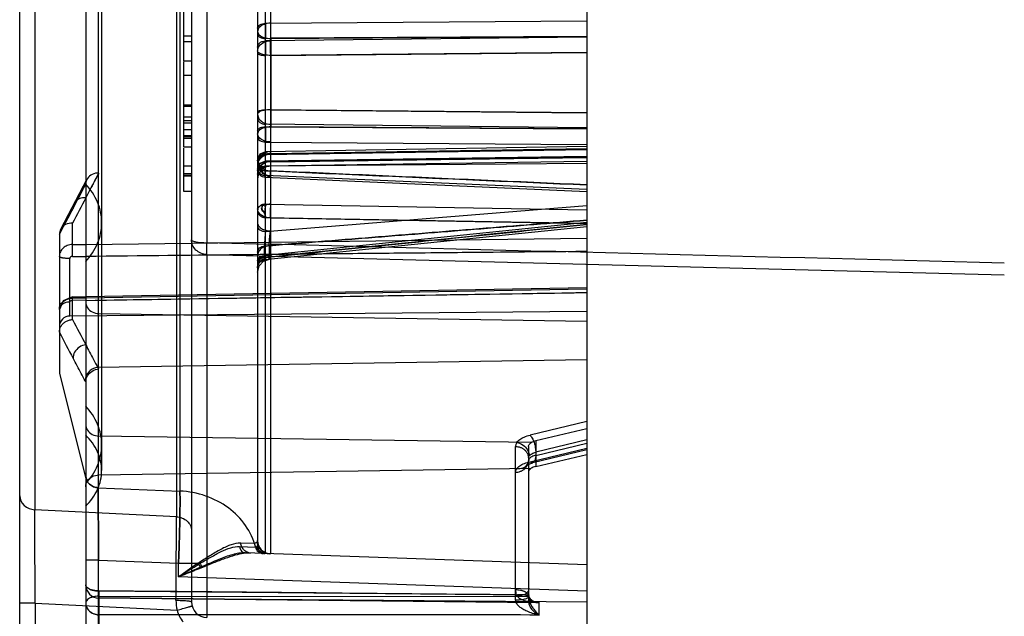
# Model space of a CAD drawing. Header units: millimetres. Extents: x 14 to 116, y 31 to 151.
# Tile 2 of 6: x 14 to 52, y 57 to 80. Entities that reach past the tile are written whole.
import ezdxf

# ---------------------------------------------------------------- set-up
doc = ezdxf.new("R2010")
doc.units = ezdxf.units.MM
doc.header["$LTSCALE"] = 11.799129
doc.layers.get('0').update_dxf_attribs({"linetype": 'CONTINUOUS'})

msp = doc.modelspace()

# ---------------------------------------------------------------- linework, layer by layer
at = {"color": 7}
for p, q in [((14.476, 47.105), (14.476, 110.625)), ((35.926, 109.453), (35.926, 51.848)), ((16.976, 108.791), (16.976, 52.013)), ((17.45, 108.808), (17.45, 61.973)), ((20.538, 108.916), (20.538, 61.847)), ((17.459, 53.288), (17.467, 108.325)), ((17.576, 108.21), (17.576, 62.62)), ((20.976, 101.668), (20.976, 57.658)), ((23.476, 98.686), (23.476, 59.782)), ((15.045, 98.245), (15.045, 61.143)), ((20.407, 98.023), (20.407, 60.875)), ((21.555, 86.033), (21.555, 71.244)), ((23.766, 85.231), (23.766, 59.482)), ((23.959, 85.232), (23.959, 59.477)), ((20.676, 80.302), (20.676, 78.132)), ((23.771, 79.554), (35.926, 79.645)), ((20.676, 79.077), (20.976, 79.077)), ((35.926, 79.024), (23.771, 78.884)), ((23.773, 78.978), (35.926, 79.048)), ((35.926, 79.048), (23.972, 78.98)), ((23.972, 78.976), (23.972, 75.634)), ((20.976, 78.845), (20.676, 78.845)), ((35.926, 78.446), (23.773, 78.331)), ((23.972, 78.335), (35.926, 78.444)), ((20.676, 78.132), (20.976, 78.132)), ((20.676, 78.096), (20.676, 76.464)), ((20.976, 77.572), (20.676, 77.572)), ((20.676, 76.464), (20.976, 76.464)), ((20.676, 76.446), (20.676, 74.879)), ((20.676, 76.413), (20.976, 76.413)), ((20.676, 76.015), (20.976, 76.015)), ((35.926, 76.164), (23.773, 76.279)), ((23.972, 76.275), (35.926, 76.166)), ((20.976, 75.852), (20.676, 75.852)), ((20.676, 75.786), (20.976, 75.786)), ((35.926, 75.592), (23.771, 75.726)), ((23.773, 75.631), (35.926, 75.561)), ((35.926, 75.561), (23.972, 75.63)), ((20.676, 75.536), (20.976, 75.536)), ((20.976, 75.29), (20.676, 75.29)), ((20.676, 75.262), (20.976, 75.262)), ((20.976, 75.189), (20.676, 75.189)), ((20.676, 74.879), (20.976, 74.879)), ((23.771, 75.056), (35.926, 74.965)), ((35.926, 74.883), (23.771, 74.69)), ((20.676, 74.823), (20.676, 73.2)), ((23.771, 74.587), (35.926, 74.768)), ((35.926, 74.505), (23.772, 74.337)), ((23.773, 74.61), (35.926, 74.799)), ((35.926, 74.799), (23.972, 74.613)), ((23.972, 74.141), (23.972, 74.618)), ((20.976, 74.144), (20.676, 74.144)), ((35.926, 74.314), (23.771, 74.148)), ((35.926, 74.466), (23.773, 74.31)), ((35.926, 74.245), (23.773, 74.139)), ((23.972, 74.306), (35.926, 74.472)), ((20.676, 73.861), (20.976, 73.861)), ((20.676, 73.805), (20.976, 73.805)), ((20.676, 73.777), (20.976, 73.777)), ((35.926, 73.254), (23.771, 73.791)), ((17.02, 73.649), (16.02, 71.749)), ((23.763, 73.726), (35.926, 73.188)), ((20.676, 73.199), (20.976, 73.199)), ((23.771, 72.704), (35.926, 72.484)), ((23.771, 71.674), (35.926, 72.656)), ((16.476, 71.176), (16.476, 71.984)), ((35.926, 71.969), (23.766, 72.189)), ((35.926, 72.009), (23.771, 70.763)), ((23.959, 72.185), (35.926, 71.969)), ((15.976, 71.561), (15.976, 66.305)), ((23.746, 70.608), (35.926, 71.856)), ((16.476, 71.176), (16.976, 71.174)), ((16.976, 71.174), (35.926, 71.416)), ((16.976, 71.174), (35.926, 71.416)), ((21.555, 70.799), (21.555, 57.058)), ((21.555, 70.799), (51.726, 70.031)), ((23.741, 70.684), (23.741, 71.119)), ((23.918, 71.133), (23.918, 70.702)), ((16.373, 68.472), (16.373, 70.647)), ((16.473, 70.73), (16.973, 70.728)), ((35.926, 69.537), (16.976, 69.195)), ((35.926, 69.49), (16.976, 69.148)), ((35.926, 69.49), (16.976, 69.148)), ((16.979, 69.066), (16.473, 69.064)), ((16.979, 69.066), (16.473, 69.064)), ((16.474, 69.193), (16.976, 69.195)), ((16.976, 69.148), (16.476, 69.146)), ((16.476, 68.338), (16.476, 69.146)), ((35.926, 68.641), (16.373, 68.47)), ((17.467, 68.564), (35.926, 68.279)), ((35.926, 66.813), (17.43, 66.528)), ((15.976, 66.305), (16.976, 62.305)), ((35.926, 64.475), (33.782, 63.963)), ((35.926, 64.205), (34, 63.746)), ((33.831, 63.679), (17.467, 63.931)), ((35.926, 63.78), (34, 63.321)), ((34, 63.746), (34, 62.774)), ((33.235, 57.86), (33.235, 63.535)), ((33.726, 63.533), (33.726, 57.699)), ((33.782, 62.959), (35.926, 63.471)), ((35.926, 63.408), (33.889, 62.922)), ((34, 63.199), (35.926, 63.659)), ((34, 62.774), (35.926, 63.234)), ((17.467, 62.459), (33.831, 62.711)), ((17.45, 61.973), (20.538, 61.847)), ((20.407, 60.875), (15.045, 61.143)), ((23.51, 59.795), (23.476, 59.977)), ((22.795, 59.746), (23.398, 59.725)), ((23.359, 59.859), (22.836, 59.877)), ((17.459, 59.237), (16.976, 59.237)), ((17.459, 59.237), (20.484, 59.114)), ((35.926, 59.057), (23.018, 59.507)), ((20.484, 58.596), (20.484, 59.114)), ((20.484, 59.114), (21.301, 59.114)), ((35.926, 58.057), (20.484, 58.596)), ((17.467, 58.066), (33.733, 57.916)), ((17.467, 57.868), (33.726, 57.86)), ((34.122, 57.633), (17.471, 57.801)), ((17.472, 57.802), (34.122, 57.634)), ((17.472, 57.802), (34.122, 57.634)), ((17.472, 57.8), (17.472, 52.454)), ((35.926, 57.639), (17.472, 57.8)), ((33.733, 57.825), (33.726, 57.883)), ((15.066, 57.609), (14.476, 57.609)), ((15.066, 57.608), (15.066, 51.939)), ((15.066, 57.608), (20.429, 57.34)), ((34.123, 57.157), (34.123, 57.639)), ((34.123, 57.157), (17.472, 57.17))]:
    msp.add_line(p, q, dxfattribs=at)
for points in [[(23.771, 74.69), (23.563, 74.602), (23.476, 74.391)], [(23.476, 74.376), (23.645, 73.874), (23.959, 73.717)], [(23.772, 74.337), (23.563, 74.248), (23.476, 74.037)], [(23.476, 70.129), (23.535, 70.365), (23.697, 70.544), (23.925, 70.626)], [(23.476, 70.309), (23.554, 70.511), (23.745, 70.608)], [(16.474, 69.193), (16.116, 69.048), (15.976, 68.716)], [(33.726, 62.996), (33.713, 62.914), (33.688, 62.862)], [(33.677, 62.847), (33.696, 62.853), (33.889, 62.922)], [(23.491, 59.688), (23.48, 59.734), (23.476, 59.782)], [(34.044, 57.638), (33.926, 57.653), (33.834, 57.69), (33.773, 57.74), (33.735, 57.818)]]:
    msp.add_lwpolyline(points, dxfattribs=at)
for centre, radius, start, end in [((71.422, 79.498), 47.651, 179.9326, 180.6244), ((52.835, 79.495), 28.868, 179.8805, 181.0231), ((71.422, 75.112), 47.651, 179.3756, 180.0674), ((52.316, 75.119), 28.349, 178.9665, 180.13), ((23.976, 74.194), 0.5, 90.8914, 180), ((23.976, 73.84), 0.5, 90.7599, 180), ((23.976, 73.641), 0.5, 90.5, 179.9918), ((23.776, 73.839), 0.3, 90.5, 179.9877), ((23.776, 74.026), 0.3, 180, 268.0857), ((297.321, -75.564), 317.244, 152.08877, 152.28391), ((296.59, -75.178), 316.418, 152.0885, 152.28415), ((283.424, -68.233), 301.532, 152.08373, 152.28903), ((16.376, 68.07), 0.4, 90.5, 179.9993), ((331.971, 234.165), 356.42, 207.72679, 207.90048), ((322.883, 229.369), 346.145, 207.72395, 207.90279), ((292.61, 213.396), 311.916, 207.71371, 207.91218), ((299.104, 216.565), 319.807, 207.71052, 207.90985), ((288.262, 210.844), 307.548, 207.70622, 207.91349), ((286.472, 209.904), 305.526, 207.70607, 207.91471), ((-632.244, 63.049), 652.655, 359.531587, 359.809113), ((23.976, 59.977), 0.5, 179.999, 268.0011), ((23.947, 59.974), 0.499, 186.3868, 267.9566), ((23.035, 60.116), 2.075, 208.8848, 214.8084), ((17.476, 58.296), 0.5, 180.0309, 269.5183), ((34.056, 58.119), 0.822, 180.0568, 194.1006), ((12.905, 57.623), 20.331, 0.3002, 0.6681), ((12.919, 57.623), 20.317, 0.3001, 0.6682), ((34.079, 57.982), 0.353, 180.0087, 191.1555), ((22.03, 57.701), 1.641, 179.5616, 192.7177), ((21.576, 57.658), 0.6, 180.0338, 268.0018)]:
    msp.add_arc(centre, radius, start, end, dxfattribs=at)
for centre, major_axis, ratio, start_param, end_param in [((34.226, 63.519), (0.5, -0.01), 0.499659, 2.050985, 2.491112), ((34.226, 62.582), (0.5, 0.01), 0.438996, 2.03234, 2.472467)]:
    msp.add_ellipse(centre, major_axis=major_axis, ratio=ratio, start_param=start_param, end_param=end_param, dxfattribs=at)
for points, knots in [([(23.967, 79.551), (23.884, 79.551), (23.729, 79.525), (23.539, 79.421), (23.476, 79.296), (23.476, 79.24)], [0, 0, 0, 0, 0.39693, 0.734114, 1, 1, 1, 1]), ([(23.476, 79.363), (23.476, 79.387), (23.496, 79.44), (23.564, 79.503), (23.661, 79.539), (23.734, 79.549), (23.771, 79.55)], [0, 0, 0, 0, 0.189413, 0.425151, 0.708103, 1, 1, 1, 1]), ([(23.476, 79.24), (23.476, 79.191), (23.546, 79.08), (23.734, 78.999), (23.887, 78.975), (23.972, 78.976)], [0, 0, 0, 0, 0.242174, 0.579449, 1, 1, 1, 1]), ([(23.476, 79.133), (23.476, 79.086), (23.536, 79.03), (23.611, 79), (23.681, 78.981), (23.736, 78.975), (23.773, 78.975)], [0, 0, 0, 0, 0.394198, 0.536489, 0.690326, 1, 1, 1, 1]), ([(23.476, 78.495), (23.476, 78.562), (23.528, 78.707), (23.718, 78.85), (23.881, 78.885), (23.967, 78.886)], [0, 0, 0, 0, 0.293976, 0.622981, 1, 1, 1, 1]), ([(23.476, 78.649), (23.476, 78.679), (23.494, 78.742), (23.56, 78.822), (23.659, 78.87), (23.734, 78.883), (23.771, 78.884)], [0, 0, 0, 0, 0.214707, 0.459815, 0.730469, 1, 1, 1, 1]), ([(23.771, 78.884), (23.771, 78.832), (23.771, 78.715), (23.772, 78.53), (23.773, 78.398), (23.773, 78.331)], [0, 0, 0, 0, 0.28281, 0.634982, 1, 1, 1, 1]), ([(23.972, 78.335), (23.971, 78.401), (23.969, 78.532), (23.967, 78.717), (23.967, 78.837), (23.967, 78.891)], [0, 0, 0, 0, 0.354348, 0.706305, 1, 1, 1, 1]), ([(23.972, 78.333), (23.889, 78.333), (23.739, 78.348), (23.57, 78.386), (23.476, 78.46), (23.476, 78.495)], [0, 0, 0, 0, 0.457691, 0.808027, 1, 1, 1, 1]), ([(23.476, 78.428), (23.476, 78.414), (23.495, 78.392), (23.527, 78.373), (23.582, 78.351), (23.666, 78.336), (23.737, 78.331), (23.773, 78.331)], [0, 0, 0, 0, 0.128529, 0.226939, 0.350555, 0.662681, 1, 1, 1, 1]), ([(23.476, 76.182), (23.476, 76.196), (23.495, 76.218), (23.527, 76.237), (23.582, 76.259), (23.666, 76.274), (23.737, 76.279), (23.773, 76.279)], [0, 0, 0, 0, 0.128529, 0.226939, 0.350555, 0.662681, 1, 1, 1, 1]), ([(23.972, 76.277), (23.889, 76.277), (23.739, 76.262), (23.57, 76.224), (23.476, 76.149), (23.476, 76.115)], [0, 0, 0, 0, 0.457691, 0.808027, 1, 1, 1, 1]), ([(23.476, 76.115), (23.476, 76.047), (23.528, 75.903), (23.718, 75.76), (23.881, 75.725), (23.967, 75.723)], [0, 0, 0, 0, 0.293976, 0.622981, 1, 1, 1, 1]), ([(23.771, 75.726), (23.771, 75.778), (23.771, 75.895), (23.772, 76.079), (23.773, 76.212), (23.773, 76.279)], [0, 0, 0, 0, 0.28281, 0.634982, 1, 1, 1, 1]), ([(23.972, 76.275), (23.971, 76.209), (23.969, 76.078), (23.967, 75.893), (23.967, 75.773), (23.967, 75.719)], [0, 0, 0, 0, 0.354348, 0.706305, 1, 1, 1, 1]), ([(23.476, 75.96), (23.476, 75.931), (23.494, 75.867), (23.56, 75.788), (23.659, 75.74), (23.734, 75.726), (23.771, 75.726)], [0, 0, 0, 0, 0.214707, 0.459815, 0.730469, 1, 1, 1, 1]), ([(23.476, 75.477), (23.476, 75.524), (23.536, 75.58), (23.611, 75.61), (23.681, 75.629), (23.736, 75.635), (23.773, 75.635)], [0, 0, 0, 0, 0.394198, 0.536489, 0.690326, 1, 1, 1, 1]), ([(23.972, 75.634), (23.888, 75.633), (23.736, 75.612), (23.547, 75.531), (23.476, 75.419), (23.476, 75.37)], [0, 0, 0, 0, 0.415733, 0.756153, 1, 1, 1, 1]), ([(23.967, 75.058), (23.884, 75.059), (23.729, 75.085), (23.539, 75.188), (23.476, 75.314), (23.476, 75.37)], [0, 0, 0, 0, 0.396504, 0.733984, 1, 1, 1, 1]), ([(23.476, 75.247), (23.476, 75.223), (23.496, 75.169), (23.564, 75.107), (23.661, 75.071), (23.734, 75.06), (23.771, 75.06)], [0, 0, 0, 0, 0.189413, 0.425151, 0.708103, 1, 1, 1, 1]), ([(23.972, 74.618), (23.887, 74.618), (23.72, 74.58), (23.527, 74.423), (23.476, 74.267), (23.476, 74.194)], [0, 0, 0, 0, 0.356558, 0.690389, 1, 1, 1, 1]), ([(23.476, 74.36), (23.476, 74.427), (23.532, 74.535), (23.66, 74.6), (23.736, 74.615), (23.773, 74.615)], [0, 0, 0, 0, 0.467998, 0.736934, 1, 1, 1, 1]), ([(23.967, 74.585), (23.885, 74.584), (23.724, 74.55), (23.531, 74.411), (23.476, 74.263), (23.476, 74.194)], [0, 0, 0, 0, 0.359502, 0.69851, 1, 1, 1, 1]), ([(23.476, 74.347), (23.476, 74.377), (23.494, 74.44), (23.56, 74.52), (23.659, 74.568), (23.734, 74.581), (23.771, 74.582)], [0, 0, 0, 0, 0.214707, 0.459815, 0.730469, 1, 1, 1, 1]), ([(23.773, 74.61), (23.773, 74.634), (23.771, 74.739), (23.771, 74.619), (23.771, 74.587)], [0, 0, 0, 0, 0.432368, 1, 1, 1, 1]), ([(23.972, 74.613), (23.971, 74.637), (23.968, 74.742), (23.967, 74.622), (23.967, 74.59)], [0, 0, 0, 0, 0.432559, 1, 1, 1, 1]), ([(23.476, 74.382), (23.476, 74.343), (23.482, 74.267), (23.508, 74.162), (23.546, 74.071), (23.592, 73.994), (23.645, 73.93), (23.703, 73.877), (23.769, 73.834), (23.843, 73.801), (23.911, 73.786), (23.953, 73.783), (23.967, 73.782)], [0, 0, 0, 0, 0.138218, 0.264011, 0.377869, 0.481524, 0.577428, 0.668428, 0.757729, 0.851131, 0.950336, 1, 1, 1, 1]), ([(23.476, 74.382), (23.476, 74.331), (23.498, 74.235), (23.58, 74.116), (23.69, 74.032), (23.819, 73.978), (23.911, 73.966), (23.959, 73.964)], [0, 0, 0, 0, 0.216307, 0.40801, 0.606289, 0.797975, 1, 1, 1, 1]), ([(23.972, 74.312), (23.886, 74.312), (23.714, 74.268), (23.524, 74.089), (23.476, 73.921), (23.476, 73.84)], [0, 0, 0, 0, 0.341334, 0.674705, 1, 1, 1, 1]), ([(23.476, 74.026), (23.476, 74.099), (23.528, 74.216), (23.659, 74.293), (23.736, 74.31), (23.773, 74.31)], [0, 0, 0, 0, 0.486189, 0.749004, 1, 1, 1, 1]), ([(23.476, 73.84), (23.476, 73.895), (23.539, 74.021), (23.729, 74.124), (23.884, 74.15), (23.967, 74.151)], [0, 0, 0, 0, 0.266006, 0.603489, 1, 1, 1, 1]), ([(23.476, 73.962), (23.476, 73.986), (23.496, 74.039), (23.564, 74.101), (23.661, 74.138), (23.734, 74.148), (23.771, 74.148)], [0, 0, 0, 0, 0.189414, 0.425151, 0.708103, 1, 1, 1, 1]), ([(23.771, 74.148), (23.771, 74.192), (23.771, 74.223), (23.77, 74.361), (23.773, 74.319), (23.773, 74.31)], [0, 0, 0, 0, 0.612319, 0.880417, 1, 1, 1, 1]), ([(23.972, 74.306), (23.971, 74.316), (23.967, 74.36), (23.967, 74.229), (23.967, 74.198), (23.967, 74.155)], [0, 0, 0, 0, 0.14067, 0.384644, 1, 1, 1, 1]), ([(17.467, 73.883), (17.381, 73.886), (17.213, 73.855), (17.021, 73.696), (16.975, 73.54), (16.976, 73.465)], [0, 0, 0, 0, 0.361604, 0.687291, 1, 1, 1, 1]), ([(17.467, 73.883), (17.381, 73.886), (17.213, 73.855), (17.021, 73.696), (16.975, 73.54), (16.976, 73.465)], [0, 0, 0, 0, 0.361605, 0.687292, 1, 1, 1, 1]), ([(17.467, 73.883), (17.381, 73.886), (17.213, 73.855), (17.021, 73.696), (16.975, 73.54), (16.976, 73.465)], [0, 0, 0, 0, 0.361601, 0.687289, 1, 1, 1, 1]), ([(17.467, 73.883), (17.409, 73.772), (17.297, 73.558), (17.13, 73.245), (17.026, 73.041), (16.976, 72.94)], [0, 0, 0, 0, 0.353848, 0.681483, 1, 1, 1, 1]), ([(17.467, 73.883), (17.409, 73.773), (17.297, 73.559), (17.131, 73.246), (17.027, 73.041), (16.976, 72.94)], [0, 0, 0, 0, 0.350285, 0.68152, 1, 1, 1, 1]), ([(17.467, 73.883), (17.41, 73.773), (17.298, 73.56), (17.132, 73.247), (17.027, 73.041), (16.976, 72.94)], [0, 0, 0, 0, 0.348778, 0.679538, 1, 1, 1, 1]), ([(23.476, 74.026), (23.476, 73.99), (23.499, 73.918), (23.577, 73.843), (23.671, 73.801), (23.738, 73.791), (23.771, 73.791)], [0, 0, 0, 0, 0.259948, 0.514508, 0.764849, 1, 1, 1, 1]), ([(23.476, 74.026), (23.476, 74.01), (23.543, 73.991), (23.628, 73.977), (23.717, 73.973), (23.766, 73.972)], [0, 0, 0, 0, 0.155272, 0.513485, 1, 1, 1, 1]), ([(23.764, 73.731), (23.763, 73.726), (23.757, 73.769), (23.763, 73.791), (23.761, 73.881), (23.764, 73.937), (23.766, 73.972)], [0, 0, 0, 0, 0.06026, 0.247489, 0.562804, 1, 1, 1, 1]), ([(23.771, 73.791), (23.77, 73.785), (23.769, 73.775), (23.768, 73.761), (23.767, 73.747), (23.766, 73.737), (23.764, 73.731)], [0, 0, 0, 0, 0.283997, 0.513384, 0.686054, 1, 1, 1, 1]), ([(23.766, 73.972), (25.117, 73.912), (27.819, 73.793), (31.873, 73.614), (34.575, 73.494), (35.926, 73.434)], [0, 0, 0, 0, 0.333378, 0.666711, 1, 1, 1, 1]), ([(23.959, 73.964), (23.957, 73.918), (23.959, 73.838), (23.946, 73.766), (23.967, 73.698), (23.966, 73.762), (23.967, 73.782)], [0, 0, 0, 0, 0.456195, 0.745269, 0.797956, 1, 1, 1, 1]), ([(35.926, 73.434), (34.596, 73.493), (31.937, 73.611), (27.948, 73.787), (25.288, 73.905), (23.959, 73.964)], [0, 0, 0, 0, 0.33329, 0.666623, 1, 1, 1, 1]), ([(16.495, 72.543), (16.548, 72.643), (16.653, 72.845), (16.815, 73.152), (16.922, 73.359), (16.976, 73.465)], [0, 0, 0, 0, 0.32628, 0.656799, 1, 1, 1, 1]), ([(16.495, 72.543), (16.547, 72.642), (16.652, 72.843), (16.814, 73.149), (16.921, 73.358), (16.976, 73.465)], [0, 0, 0, 0, 0.322099, 0.653037, 1, 1, 1, 1]), ([(16.495, 72.543), (16.548, 72.643), (16.652, 72.844), (16.815, 73.151), (16.921, 73.359), (16.976, 73.465)], [0, 0, 0, 0, 0.326074, 0.65441, 1, 1, 1, 1]), ([(16.976, 70.532), (17.164, 70.732), (17.468, 71.194), (17.629, 71.999), (17.468, 72.804), (17.164, 73.266), (16.976, 73.466)], [0, 0, 0, 0, 0.255265, 0.5, 0.744735, 1, 1, 1, 1]), ([(16.976, 72.94), (16.894, 72.949), (16.728, 72.929), (16.534, 72.775), (16.493, 72.618), (16.495, 72.543)], [0, 0, 0, 0, 0.353918, 0.678826, 1, 1, 1, 1]), ([(16.976, 72.94), (16.894, 72.949), (16.728, 72.929), (16.534, 72.775), (16.493, 72.618), (16.495, 72.543)], [0, 0, 0, 0, 0.35391, 0.678789, 1, 1, 1, 1]), ([(16.976, 72.94), (16.894, 72.949), (16.728, 72.929), (16.534, 72.775), (16.493, 72.618), (16.495, 72.543)], [0, 0, 0, 0, 0.353911, 0.678796, 1, 1, 1, 1]), ([(23.771, 72.704), (23.723, 72.703), (23.63, 72.685), (23.513, 72.605), (23.476, 72.514), (23.476, 72.469)], [0, 0, 0, 0, 0.345497, 0.673775, 1, 1, 1, 1]), ([(23.967, 72.7), (23.964, 72.7), (23.93, 72.7), (23.866, 72.697), (23.781, 72.688), (23.707, 72.674), (23.644, 72.658), (23.591, 72.639), (23.546, 72.618), (23.51, 72.593), (23.484, 72.564), (23.476, 72.54), (23.476, 72.529)], [0, 0, 0, 0, 0.016568, 0.187638, 0.346111, 0.483546, 0.600667, 0.701124, 0.789618, 0.868345, 0.937829, 1, 1, 1, 1]), ([(23.776, 72.575), (23.776, 72.586), (23.759, 72.6), (23.753, 72.634), (23.776, 72.647), (23.811, 72.654), (23.782, 72.672), (23.76, 72.674), (23.728, 72.673), (23.696, 72.66), (23.666, 72.637), (23.651, 72.616), (23.645, 72.604)], [0, 0, 0, 0, 0.108349, 0.199996, 0.289341, 0.368182, 0.433851, 0.518578, 0.622275, 0.743097, 0.866887, 1, 1, 1, 1]), ([(23.771, 72.704), (23.767, 72.659), (23.763, 72.563), (23.759, 72.421), (23.76, 72.294), (23.762, 72.218), (23.766, 72.189)], [0, 0, 0, 0, 0.26034, 0.560593, 0.827172, 1, 1, 1, 1]), ([(23.967, 72.7), (23.964, 72.658), (23.959, 72.564), (23.954, 72.423), (23.953, 72.293), (23.955, 72.215), (23.959, 72.185)], [0, 0, 0, 0, 0.246835, 0.548246, 0.823356, 1, 1, 1, 1]), ([(15.976, 71.562), (16.031, 71.661), (16.143, 71.869), (16.313, 72.197), (16.433, 72.425), (16.495, 72.543)], [0, 0, 0, 0, 0.305519, 0.63865, 1, 1, 1, 1]), ([(23.959, 72.185), (23.9, 72.187), (23.785, 72.203), (23.631, 72.269), (23.512, 72.376), (23.476, 72.478), (23.476, 72.529)], [0, 0, 0, 0, 0.273736, 0.530838, 0.765549, 1, 1, 1, 1]), ([(23.476, 72.469), (23.476, 72.454), (23.479, 72.424), (23.49, 72.38), (23.503, 72.352), (23.51, 72.339)], [0, 0, 0, 0, 0.331779, 0.664758, 1, 1, 1, 1]), ([(23.51, 72.339), (23.527, 72.31), (23.571, 72.256), (23.661, 72.204), (23.731, 72.19), (23.766, 72.189)], [0, 0, 0, 0, 0.326612, 0.660727, 1, 1, 1, 1]), ([(23.766, 72.189), (23.764, 72.207), (23.759, 72.251), (23.781, 72.394), (23.599, 72.477), (23.625, 72.566)], [0, 0, 0, 0, 0.130634, 0.328154, 1, 1, 1, 1]), ([(23.645, 72.604), (23.64, 72.592), (23.631, 72.565), (23.634, 72.521), (23.652, 72.478), (23.684, 72.445), (23.721, 72.424), (23.748, 72.422), (23.76, 72.424)], [0, 0, 0, 0, 0.155946, 0.32944, 0.512005, 0.691162, 0.855959, 1, 1, 1, 1]), ([(23.76, 72.424), (23.765, 72.429), (23.767, 72.45), (23.757, 72.477), (23.761, 72.512), (23.76, 72.547), (23.776, 72.565), (23.776, 72.575)], [0, 0, 0, 0, 0.13449, 0.350502, 0.575977, 0.800377, 1, 1, 1, 1]), ([(16.476, 71.984), (16.388, 71.989), (16.213, 71.958), (16.018, 71.794), (15.974, 71.636), (15.976, 71.563)], [0, 0, 0, 0, 0.366066, 0.698182, 1, 1, 1, 1]), ([(23.476, 72.001), (23.476, 71.961), (23.509, 71.872), (23.599, 71.79), (23.698, 71.741), (23.813, 71.703), (23.906, 71.69), (23.967, 71.69)], [0, 0, 0, 0, 0.189526, 0.425261, 0.56257, 0.708708, 1, 1, 1, 1]), ([(35.926, 72.097), (34.572, 71.989), (31.864, 71.773), (27.802, 71.443), (25.095, 71.227), (23.741, 71.119)], [0, 0, 0, 0, 0.333379, 0.666729, 1, 1, 1, 1]), ([(23.741, 70.684), (25.095, 70.824), (27.802, 71.104), (31.864, 71.518), (34.572, 71.798), (35.926, 71.938)], [0, 0, 0, 0, 0.333286, 0.666607, 1, 1, 1, 1]), ([(23.918, 71.133), (25.252, 71.239), (27.92, 71.453), (31.923, 71.778), (34.591, 71.991), (35.926, 72.097)], [0, 0, 0, 0, 0.333272, 0.666622, 1, 1, 1, 1]), ([(35.926, 71.938), (34.592, 71.8), (31.923, 71.524), (27.92, 71.116), (25.252, 70.84), (23.918, 70.702)], [0, 0, 0, 0, 0.333393, 0.666714, 1, 1, 1, 1]), ([(23.476, 71.861), (23.476, 71.837), (23.496, 71.783), (23.564, 71.721), (23.661, 71.685), (23.734, 71.674), (23.771, 71.674)], [0, 0, 0, 0, 0.189682, 0.425612, 0.708468, 1, 1, 1, 1]), ([(23.771, 71.674), (23.76, 71.578), (23.75, 71.433), (23.742, 71.248), (23.74, 71.159), (23.741, 71.119)], [0, 0, 0, 0, 0.519701, 0.78358, 1, 1, 1, 1]), ([(23.918, 71.133), (23.917, 71.174), (23.919, 71.263), (23.929, 71.403), (23.945, 71.548), (23.959, 71.644), (23.967, 71.69)], [0, 0, 0, 0, 0.215301, 0.478564, 0.752841, 1, 1, 1, 1]), ([(16.476, 71.176), (16.409, 71.176), (16.279, 71.152), (16.116, 71.053), (16.004, 70.904), (15.976, 70.782), (15.976, 70.721)], [0, 0, 0, 0, 0.269791, 0.516548, 0.754217, 1, 1, 1, 1]), ([(16.473, 70.73), (16.473, 70.743), (16.473, 70.789), (16.473, 70.849), (16.473, 70.911), (16.474, 70.954), (16.474, 70.988), (16.474, 71.013), (16.474, 71.031), (16.474, 71.048), (16.475, 71.07), (16.475, 71.097), (16.475, 71.127), (16.476, 71.153), (16.476, 71.169), (16.476, 71.176)], [0, 0, 0, 0, 0.089968, 0.305984, 0.408426, 0.504755, 0.593735, 0.63521, 0.674593, 0.712778, 0.75055, 0.823957, 0.892888, 0.955278, 1, 1, 1, 1]), ([(16.976, 71.174), (16.975, 71.136), (16.974, 71.046), (16.973, 70.897), (16.973, 70.786), (16.973, 70.728)], [0, 0, 0, 0, 0.253886, 0.608112, 1, 1, 1, 1]), ([(20.976, 71.357), (20.976, 71.337), (21.02, 71.311), (21.077, 71.295), (21.149, 71.277), (21.236, 71.263), (21.373, 71.25), (21.481, 71.247), (21.555, 71.244)], [0, 0, 0, 0, 0.102214, 0.194768, 0.316613, 0.463418, 0.63061, 1, 1, 1, 1]), ([(21.555, 70.799), (21.479, 70.802), (21.328, 70.834), (21.136, 70.957), (21.007, 71.141), (20.976, 71.286), (20.976, 71.357)], [0, 0, 0, 0, 0.257939, 0.511536, 0.758379, 1, 1, 1, 1]), ([(21.555, 70.799), (21.552, 70.858), (21.552, 71.006), (21.553, 71.154), (21.555, 71.244)], [0, 0, 0, 0, 0.393058, 1, 1, 1, 1]), ([(35.926, 70.914), (33.831, 70.895), (27.513, 70.835), (21.195, 70.771), (16.973, 70.726)], [0, 0, 0, 0, 0.331582, 1, 1, 1, 1]), ([(35.926, 70.914), (33.753, 70.894), (27.435, 70.834), (21.117, 70.77), (16.973, 70.726)], [0, 0, 0, 0, 0.344018, 1, 1, 1, 1]), ([(23.918, 71.133), (23.861, 71.128), (23.75, 71.102), (23.602, 71.023), (23.503, 70.901), (23.476, 70.804), (23.476, 70.759)], [0, 0, 0, 0, 0.269979, 0.538936, 0.783622, 1, 1, 1, 1]), ([(23.476, 70.894), (23.476, 70.922), (23.492, 70.98), (23.552, 71.053), (23.64, 71.101), (23.707, 71.116), (23.741, 71.119)], [0, 0, 0, 0, 0.216351, 0.461026, 0.729995, 1, 1, 1, 1]), ([(23.967, 70.783), (23.938, 70.782), (23.875, 70.778), (23.782, 70.761), (23.707, 70.735), (23.66, 70.713), (23.636, 70.7), (23.619, 70.69), (23.604, 70.679), (23.583, 70.664), (23.55, 70.637), (23.511, 70.591), (23.482, 70.531), (23.476, 70.489), (23.476, 70.471)], [0, 0, 0, 0, 0.136384, 0.297466, 0.444043, 0.510669, 0.542206, 0.572547, 0.602273, 0.631925, 0.690759, 0.805108, 0.914235, 1, 1, 1, 1]), ([(23.967, 70.783), (23.965, 70.773), (23.961, 70.747), (23.953, 70.71), (23.945, 70.676), (23.939, 70.655), (23.935, 70.643), (23.933, 70.637), (23.93, 70.632), (23.928, 70.628), (23.925, 70.625), (23.921, 70.63), (23.92, 70.637), (23.918, 70.648), (23.917, 70.661), (23.917, 70.679), (23.917, 70.693), (23.918, 70.702)], [0, 0, 0, 0, 0.1264, 0.324226, 0.466619, 0.564327, 0.598663, 0.62685, 0.647028, 0.662277, 0.679307, 0.694933, 0.726423, 0.776438, 0.827052, 0.89252, 1, 1, 1, 1]), ([(16.373, 70.647), (16.359, 70.647), (16.314, 70.647), (16.255, 70.65), (16.197, 70.655), (16.158, 70.659), (16.128, 70.663), (16.107, 70.666), (16.092, 70.669), (16.078, 70.672), (16.061, 70.675), (16.04, 70.681), (16.018, 70.688), (16, 70.695), (15.987, 70.704), (15.978, 70.712), (15.976, 70.719), (15.976, 70.721)], [0, 0, 0, 0, 0.098314, 0.324842, 0.427726, 0.521705, 0.605962, 0.644326, 0.680174, 0.714353, 0.747557, 0.810139, 0.866124, 0.913841, 0.95209, 0.980996, 1, 1, 1, 1]), ([(16.473, 70.73), (16.465, 70.73), (16.449, 70.729), (16.426, 70.722), (16.403, 70.708), (16.383, 70.688), (16.374, 70.666), (16.373, 70.651), (16.373, 70.647)], [0, 0, 0, 0, 0.15784, 0.327912, 0.509537, 0.700911, 0.90289, 1, 1, 1, 1]), ([(23.476, 70.576), (23.476, 70.6), (23.496, 70.653), (23.564, 70.715), (23.661, 70.752), (23.734, 70.762), (23.771, 70.763)], [0, 0, 0, 0, 0.189682, 0.425612, 0.708468, 1, 1, 1, 1]), ([(23.476, 70.301), (23.476, 70.311), (23.478, 70.349), (23.493, 70.415), (23.525, 70.479), (23.554, 70.518), (23.572, 70.539), (23.586, 70.554), (23.601, 70.568), (23.623, 70.587), (23.665, 70.619), (23.736, 70.658), (23.826, 70.689), (23.889, 70.699), (23.918, 70.702)], [0, 0, 0, 0, 0.046263, 0.177745, 0.307086, 0.370741, 0.402215, 0.433408, 0.464911, 0.497336, 0.564919, 0.710392, 0.867518, 1, 1, 1, 1]), ([(23.741, 70.684), (23.707, 70.68), (23.639, 70.663), (23.527, 70.599), (23.476, 70.503), (23.476, 70.443)], [0, 0, 0, 0, 0.265479, 0.533614, 1, 1, 1, 1]), ([(23.741, 70.684), (23.741, 70.671), (23.741, 70.653), (23.741, 70.632), (23.742, 70.621), (23.743, 70.614), (23.744, 70.61), (23.744, 70.609), (23.745, 70.608), (23.747, 70.609), (23.747, 70.61), (23.749, 70.614), (23.751, 70.621), (23.753, 70.632), (23.756, 70.646), (23.758, 70.664), (23.761, 70.684), (23.766, 70.718), (23.769, 70.744), (23.771, 70.763)], [0, 0, 0, 0, 0.165476, 0.226815, 0.273527, 0.305425, 0.315846, 0.322741, 0.326805, 0.330861, 0.337811, 0.348441, 0.38136, 0.429579, 0.492437, 0.569202, 0.659113, 0.7614, 1, 1, 1, 1]), ([(16.98, 69.064), (20.79, 69.123), (27.105, 69.222), (33.421, 69.322), (35.926, 69.362)], [0, 0, 0, 0, 0.603316, 1, 1, 1, 1]), ([(16.98, 69.064), (21.122, 69.128), (27.438, 69.227), (33.753, 69.327), (35.926, 69.362)], [0, 0, 0, 0, 0.655993, 1, 1, 1, 1]), ([(15.976, 68.718), (15.976, 68.775), (16.005, 68.892), (16.118, 69.031), (16.282, 69.124), (16.41, 69.146), (16.476, 69.146)], [0, 0, 0, 0, 0.23931, 0.475433, 0.725238, 1, 1, 1, 1]), ([(16.373, 69.002), (16.359, 69.002), (16.314, 69), (16.254, 68.99), (16.196, 68.972), (16.157, 68.956), (16.128, 68.941), (16.107, 68.928), (16.092, 68.918), (16.078, 68.907), (16.06, 68.892), (16.039, 68.872), (16.017, 68.844), (15.993, 68.804), (15.978, 68.76), (15.976, 68.727), (15.976, 68.718)], [0, 0, 0, 0, 0.075892, 0.252899, 0.335692, 0.413607, 0.48624, 0.520532, 0.553468, 0.585857, 0.618462, 0.684062, 0.749866, 0.815566, 0.945978, 1, 1, 1, 1]), ([(16.373, 69.002), (16.373, 69.005), (16.374, 69.015), (16.382, 69.029), (16.398, 69.044), (16.422, 69.056), (16.448, 69.062), (16.466, 69.064), (16.473, 69.064)], [0, 0, 0, 0, 0.086985, 0.215634, 0.378014, 0.584214, 0.836723, 1, 1, 1, 1]), ([(16.473, 69.064), (16.473, 69.073), (16.473, 69.093), (16.473, 69.12), (16.473, 69.142), (16.473, 69.157), (16.473, 69.166), (16.473, 69.173), (16.474, 69.181), (16.474, 69.201), (16.475, 69.179), (16.475, 69.171), (16.476, 69.163), (16.476, 69.155), (16.476, 69.149), (16.476, 69.146)], [0, 0, 0, 0, 0.162309, 0.332988, 0.473142, 0.531397, 0.581811, 0.62453, 0.659758, 0.733968, 0.819641, 0.858716, 0.905708, 0.950164, 1, 1, 1, 1]), ([(16.976, 69.148), (16.976, 69.153), (16.976, 69.161), (16.976, 69.174), (16.976, 69.185), (16.976, 69.19), (16.976, 69.196), (16.976, 69.191), (16.976, 69.186), (16.977, 69.175), (16.977, 69.16), (16.978, 69.137), (16.979, 69.105), (16.979, 69.08), (16.979, 69.066)], [0, 0, 0, 0, 0.079725, 0.145021, 0.213838, 0.253519, 0.26674, 0.277767, 0.31156, 0.370204, 0.456377, 0.571775, 0.763657, 1, 1, 1, 1]), ([(16.976, 69.001), (16.976, 68.926), (17.026, 68.767), (17.216, 68.605), (17.383, 68.565), (17.467, 68.564)], [0, 0, 0, 0, 0.314109, 0.647683, 1, 1, 1, 1]), ([(15.976, 67.858), (15.975, 67.898), (15.986, 67.979), (16.036, 68.092), (16.116, 68.192), (16.222, 68.269), (16.345, 68.32), (16.432, 68.335), (16.476, 68.338)], [0, 0, 0, 0, 0.155216, 0.316351, 0.48166, 0.651815, 0.8283, 1, 1, 1, 1]), ([(16.976, 67.382), (16.89, 67.372), (16.722, 67.308), (16.54, 67.121), (16.493, 66.952), (16.495, 66.872)], [0, 0, 0, 0, 0.342716, 0.683451, 1, 1, 1, 1]), ([(16.976, 67.382), (17.023, 67.291), (17.118, 67.105), (17.271, 66.821), (17.376, 66.628), (17.43, 66.528)], [0, 0, 0, 0, 0.318244, 0.648165, 1, 1, 1, 1]), ([(16.954, 66.017), (16.903, 66.112), (16.8, 66.302), (16.649, 66.587), (16.546, 66.777), (16.495, 66.872)], [0, 0, 0, 0, 0.332815, 0.667043, 1, 1, 1, 1]), ([(17.43, 66.528), (17.374, 66.521), (17.252, 66.493), (17.1, 66.375), (16.98, 66.217), (16.952, 66.082), (16.954, 66.017)], [0, 0, 0, 0, 0.224816, 0.480708, 0.742491, 1, 1, 1, 1]), ([(16.976, 65.984), (16.975, 66.062), (17.023, 66.228), (17.209, 66.407), (17.38, 66.46), (17.467, 66.467)], [0, 0, 0, 0, 0.314292, 0.649473, 1, 1, 1, 1]), ([(17.43, 66.528), (17.434, 66.521), (17.443, 66.508), (17.456, 66.487), (17.464, 66.473), (17.467, 66.467)], [0, 0, 0, 0, 0.338638, 0.674064, 1, 1, 1, 1]), ([(16.976, 65.984), (16.973, 65.987), (16.968, 65.994), (16.962, 66.007), (16.956, 66.014), (16.954, 66.017)], [0, 0, 0, 0, 0.310088, 0.690296, 1, 1, 1, 1]), ([(16.976, 62.128), (17.163, 62.327), (17.467, 62.788), (17.63, 63.595), (17.467, 64.402), (17.163, 64.863), (16.976, 65.062)], [0, 0, 0, 0, 0.253692, 0.5, 0.746308, 1, 1, 1, 1]), ([(16.976, 64.368), (16.976, 64.293), (17.026, 64.135), (17.216, 63.972), (17.383, 63.932), (17.467, 63.931)], [0, 0, 0, 0, 0.31409, 0.647667, 1, 1, 1, 1]), ([(16.976, 61.279), (17.161, 61.459), (17.464, 61.874), (17.63, 62.62), (17.464, 63.366), (17.161, 63.782), (16.976, 63.962)], [0, 0, 0, 0, 0.258317, 0.5, 0.741683, 1, 1, 1, 1]), ([(33.286, 63.687), (33.316, 63.729), (33.402, 63.808), (33.571, 63.903), (33.707, 63.945), (33.782, 63.963)], [0, 0, 0, 0, 0.266441, 0.599124, 1, 1, 1, 1]), ([(33.782, 63.963), (33.797, 63.948), (33.826, 63.912), (33.883, 63.821), (33.943, 63.682), (33.986, 63.503), (34, 63.379), (34, 63.321)], [0, 0, 0, 0, 0.0913, 0.202005, 0.463529, 0.746376, 1, 1, 1, 1]), ([(33.286, 63.687), (33.275, 63.672), (33.257, 63.641), (33.238, 63.589), (33.234, 63.553), (33.235, 63.535)], [0, 0, 0, 0, 0.337929, 0.66684, 1, 1, 1, 1]), ([(33.235, 63.535), (33.264, 63.535), (33.327, 63.529), (33.405, 63.508), (33.468, 63.482), (33.51, 63.459), (33.542, 63.437), (33.566, 63.419), (33.583, 63.405), (33.598, 63.39), (33.619, 63.37), (33.643, 63.341), (33.668, 63.304), (33.697, 63.25), (33.72, 63.181), (33.726, 63.125), (33.726, 63.099)], [0, 0, 0, 0, 0.119344, 0.262868, 0.331621, 0.397799, 0.461146, 0.491712, 0.521519, 0.551138, 0.58113, 0.642104, 0.704236, 0.767305, 0.895223, 1, 1, 1, 1]), ([(33.286, 63.687), (33.369, 63.672), (33.53, 63.603), (33.702, 63.417), (33.751, 63.254), (33.752, 63.176)], [0, 0, 0, 0, 0.343547, 0.682923, 1, 1, 1, 1]), ([(33.726, 63.533), (33.726, 63.551), (33.735, 63.59), (33.774, 63.64), (33.811, 63.667), (33.831, 63.679)], [0, 0, 0, 0, 0.289762, 0.614669, 1, 1, 1, 1]), ([(33.235, 62.56), (33.263, 62.561), (33.327, 62.566), (33.405, 62.587), (33.467, 62.613), (33.51, 62.636), (33.542, 62.658), (33.566, 62.676), (33.582, 62.69), (33.598, 62.705), (33.619, 62.725), (33.643, 62.754), (33.668, 62.791), (33.697, 62.845), (33.72, 62.914), (33.726, 62.97), (33.726, 62.996)], [0, 0, 0, 0, 0.118782, 0.262386, 0.331176, 0.397387, 0.460763, 0.491342, 0.521161, 0.550792, 0.580796, 0.641795, 0.703952, 0.767048, 0.895019, 1, 1, 1, 1]), ([(33.286, 62.702), (33.363, 62.692), (33.521, 62.705), (33.709, 62.85), (33.751, 63.001), (33.752, 63.074)], [0, 0, 0, 0, 0.34892, 0.673536, 1, 1, 1, 1]), ([(33.286, 62.702), (33.315, 62.741), (33.406, 62.814), (33.574, 62.901), (33.709, 62.942), (33.782, 62.959)], [0, 0, 0, 0, 0.254616, 0.604883, 1, 1, 1, 1]), ([(33.726, 63.099), (33.726, 63.116), (33.731, 63.143), (33.745, 63.167), (33.752, 63.176)], [0, 0, 0, 0, 0.600863, 1, 1, 1, 1]), ([(33.752, 63.074), (33.741, 63.059), (33.729, 63.033), (33.726, 63.005), (33.726, 62.996)], [0, 0, 0, 0, 0.669869, 1, 1, 1, 1]), ([(33.752, 63.176), (33.775, 63.212), (33.854, 63.275), (33.947, 63.308), (34, 63.321)], [0, 0, 0, 0, 0.441644, 1, 1, 1, 1]), ([(34, 63.199), (33.947, 63.187), (33.874, 63.163), (33.793, 63.115), (33.763, 63.088), (33.752, 63.074)], [0, 0, 0, 0, 0.572564, 0.806038, 1, 1, 1, 1]), ([(34, 63.199), (34, 63.174), (33.997, 63.125), (33.986, 63.057), (33.967, 62.998), (33.941, 62.952), (33.904, 62.924), (33.862, 62.919), (33.82, 62.932), (33.794, 62.949), (33.782, 62.959)], [0, 0, 0, 0, 0.174417, 0.337989, 0.482244, 0.6014, 0.698647, 0.789735, 0.888162, 1, 1, 1, 1]), ([(33.235, 62.56), (33.234, 62.576), (33.238, 62.61), (33.256, 62.658), (33.275, 62.688), (33.286, 62.702)], [0, 0, 0, 0, 0.31548, 0.643923, 1, 1, 1, 1]), ([(33.831, 62.711), (33.81, 62.698), (33.774, 62.671), (33.735, 62.619), (33.726, 62.58), (33.726, 62.562)], [0, 0, 0, 0, 0.385868, 0.711443, 1, 1, 1, 1]), ([(16.976, 62.013), (16.976, 62.09), (17.025, 62.25), (17.215, 62.416), (17.383, 62.457), (17.467, 62.459)], [0, 0, 0, 0, 0.316732, 0.650231, 1, 1, 1, 1]), ([(16.976, 62.414), (16.976, 62.303), (17.047, 62.154), (17.187, 62.051), (17.298, 61.997), (17.389, 61.976), (17.45, 61.973)], [0, 0, 0, 0, 0.475388, 0.607725, 0.741926, 1, 1, 1, 1]), ([(17.45, 61.973), (17.389, 61.976), (17.298, 61.997), (17.187, 62.051), (17.047, 62.154), (16.976, 62.303), (16.976, 62.414)], [0, 0, 0, 0, 0.258068, 0.392267, 0.524603, 1, 1, 1, 1]), ([(17.459, 59.237), (17.455, 59.769), (17.451, 60.681), (17.448, 61.593), (17.45, 61.973)], [0, 0, 0, 0, 0.583311, 1, 1, 1, 1]), ([(17.45, 61.973), (17.448, 61.593), (17.451, 60.681), (17.455, 59.769), (17.459, 59.237)], [0, 0, 0, 0, 0.416666, 1, 1, 1, 1]), ([(20.484, 59.114), (20.495, 59.389), (20.515, 59.921), (20.534, 60.669), (20.543, 61.305), (20.542, 61.684), (20.538, 61.847)], [0, 0, 0, 0, 0.302653, 0.583245, 0.821438, 1, 1, 1, 1]), ([(20.538, 61.847), (20.542, 61.684), (20.543, 61.305), (20.534, 60.669), (20.515, 59.921), (20.495, 59.389), (20.484, 59.114)], [0, 0, 0, 0, 0.178557, 0.416752, 0.697345, 1, 1, 1, 1]), ([(23.398, 59.725), (23.323, 60.015), (23.058, 60.582), (22.39, 61.257), (21.522, 61.708), (20.869, 61.832), (20.539, 61.847)], [0, 0, 0, 0, 0.236957, 0.482847, 0.738264, 1, 1, 1, 1]), ([(14.476, 61.673), (14.476, 61.539), (14.58, 61.323), (14.826, 61.181), (14.972, 61.147), (15.045, 61.143)], [0, 0, 0, 0, 0.476824, 0.742285, 1, 1, 1, 1]), ([(15.066, 57.609), (15.063, 57.965), (15.055, 59.143), (15.047, 60.322), (15.045, 61.143)], [0, 0, 0, 0, 0.302631, 1, 1, 1, 1]), ([(20.407, 60.875), (20.553, 60.868), (20.775, 60.783), (20.945, 60.551), (20.976, 60.413), (20.976, 60.346)], [0, 0, 0, 0, 0.515942, 0.762342, 1, 1, 1, 1]), ([(23.476, 59.977), (23.476, 59.965), (23.47, 59.943), (23.457, 59.926), (23.451, 59.919)], [0, 0, 0, 0, 0.553694, 1, 1, 1, 1]), ([(22.836, 59.877), (22.716, 59.881), (22.526, 59.84), (22.281, 59.742), (22.006, 59.603), (21.654, 59.386), (21.369, 59.204), (21.218, 59.114)], [0, 0, 0, 0, 0.199467, 0.31411, 0.438041, 0.708529, 1, 1, 1, 1]), ([(21.301, 59.114), (21.438, 59.191), (21.7, 59.344), (22.081, 59.554), (22.44, 59.705), (22.683, 59.75), (22.795, 59.746)], [0, 0, 0, 0, 0.288299, 0.556297, 0.795343, 1, 1, 1, 1]), ([(22.795, 59.746), (22.8, 59.715), (22.818, 59.654), (22.867, 59.575), (22.938, 59.523), (22.993, 59.508), (23.018, 59.507)], [0, 0, 0, 0, 0.268638, 0.533825, 0.77858, 1, 1, 1, 1]), ([(23.215, 59.5), (23.172, 59.502), (23.083, 59.525), (22.964, 59.606), (22.879, 59.73), (22.846, 59.827), (22.836, 59.877)], [0, 0, 0, 0, 0.225145, 0.471028, 0.734227, 1, 1, 1, 1]), ([(23.451, 59.919), (23.44, 59.907), (23.41, 59.885), (23.378, 59.867), (23.359, 59.859)], [0, 0, 0, 0, 0.436574, 1, 1, 1, 1]), ([(23.823, 59.479), (23.77, 59.481), (23.663, 59.504), (23.519, 59.585), (23.414, 59.71), (23.371, 59.809), (23.359, 59.859)], [0, 0, 0, 0, 0.247603, 0.504304, 0.758549, 1, 1, 1, 1]), ([(23.398, 59.725), (23.412, 59.73), (23.435, 59.739), (23.457, 59.752), (23.465, 59.759)], [0, 0, 0, 0, 0.588849, 1, 1, 1, 1]), ([(23.398, 59.725), (23.41, 59.661), (23.465, 59.567), (23.58, 59.5), (23.647, 59.485), (23.68, 59.484)], [0, 0, 0, 0, 0.492142, 0.750934, 1, 1, 1, 1]), ([(23.465, 59.759), (23.467, 59.761), (23.472, 59.767), (23.476, 59.776), (23.476, 59.782)], [0, 0, 0, 0, 0.283898, 1, 1, 1, 1]), ([(23.465, 59.759), (23.467, 59.724), (23.487, 59.653), (23.55, 59.56), (23.645, 59.5), (23.718, 59.483), (23.753, 59.482)], [0, 0, 0, 0, 0.240788, 0.496475, 0.754262, 1, 1, 1, 1]), ([(23.766, 59.482), (23.729, 59.483), (23.653, 59.502), (23.554, 59.568), (23.492, 59.669), (23.476, 59.745), (23.476, 59.782)], [0, 0, 0, 0, 0.242713, 0.500001, 0.757288, 1, 1, 1, 1]), ([(23.215, 59.5), (23.125, 59.504), (22.923, 59.489), (22.595, 59.416), (22.217, 59.29), (21.791, 59.12), (21.491, 58.994), (21.331, 58.932)], [0, 0, 0, 0, 0.136534, 0.305362, 0.50718, 0.740053, 1, 1, 1, 1]), ([(23.018, 59.507), (22.853, 59.513), (22.503, 59.449), (21.962, 59.246), (21.584, 59.08), (21.376, 58.987)], [0, 0, 0, 0, 0.2862, 0.6057, 1, 1, 1, 1]), ([(23.959, 59.477), (23.959, 59.473), (23.942, 59.477), (23.935, 59.475), (23.929, 59.475)], [0, 0, 0, 0, 0.446161, 1, 1, 1, 1]), ([(21.218, 59.114), (21.157, 59.072), (20.912, 58.9), (20.668, 58.727), (20.484, 58.596)], [0, 0, 0, 0, 0.247152, 1, 1, 1, 1]), ([(20.484, 58.596), (20.553, 58.64), (20.824, 58.814), (21.096, 58.988), (21.301, 59.114)], [0, 0, 0, 0, 0.253053, 1, 1, 1, 1]), ([(21.376, 58.987), (21.279, 58.946), (21.083, 58.861), (20.786, 58.73), (20.585, 58.641), (20.484, 58.596)], [0, 0, 0, 0, 0.325265, 0.658933, 1, 1, 1, 1]), ([(21.331, 58.932), (21.237, 58.895), (21.05, 58.822), (20.768, 58.71), (20.579, 58.634), (20.484, 58.596)], [0, 0, 0, 0, 0.330513, 0.66198, 1, 1, 1, 1]), ([(21.301, 59.114), (21.306, 59.103), (21.329, 59.06), (21.355, 59.018), (21.376, 58.987)], [0, 0, 0, 0, 0.24206, 1, 1, 1, 1]), ([(17.119, 58.136), (17.092, 58.149), (17.044, 58.177), (16.99, 58.231), (16.976, 58.276), (16.976, 58.296)], [0, 0, 0, 0, 0.404363, 0.729955, 1, 1, 1, 1]), ([(17.119, 58.136), (17.152, 58.121), (17.225, 58.096), (17.342, 58.074), (17.425, 58.069), (17.467, 58.068)], [0, 0, 0, 0, 0.302456, 0.641238, 1, 1, 1, 1]), ([(17.467, 58.068), (17.426, 58.069), (17.344, 58.074), (17.227, 58.096), (17.153, 58.121), (17.119, 58.136)], [0, 0, 0, 0, 0.342954, 0.690289, 1, 1, 1, 1]), ([(33.235, 58.118), (33.264, 58.118), (33.326, 58.115), (33.404, 58.104), (33.467, 58.089), (33.509, 58.077), (33.542, 58.065), (33.566, 58.055), (33.583, 58.048), (33.598, 58.04), (33.619, 58.029), (33.642, 58.014), (33.668, 57.994), (33.696, 57.966), (33.72, 57.93), (33.726, 57.897), (33.726, 57.883)], [0, 0, 0, 0, 0.147853, 0.321302, 0.401663, 0.476738, 0.546074, 0.57852, 0.60947, 0.639512, 0.66917, 0.726965, 0.782224, 0.834484, 0.929425, 1, 1, 1, 1]), ([(17.119, 57.793), (17.091, 57.779), (17.042, 57.747), (16.989, 57.686), (16.976, 57.638), (16.976, 57.617)], [0, 0, 0, 0, 0.40178, 0.733129, 1, 1, 1, 1]), ([(17.119, 57.793), (17.092, 57.779), (17.043, 57.748), (16.99, 57.688), (16.976, 57.639), (16.976, 57.617)], [0, 0, 0, 0, 0.393874, 0.720114, 1, 1, 1, 1]), ([(17.467, 57.868), (17.427, 57.868), (17.345, 57.862), (17.227, 57.838), (17.152, 57.81), (17.118, 57.792)], [0, 0, 0, 0, 0.337928, 0.683182, 1, 1, 1, 1]), ([(17.476, 57.185), (17.474, 57.242), (17.464, 57.384), (17.466, 57.612), (17.467, 57.783), (17.467, 57.868)], [0, 0, 0, 0, 0.252091, 0.624423, 1, 1, 1, 1]), ([(17.472, 57.17), (17.469, 57.23), (17.467, 57.376), (17.466, 57.609), (17.466, 57.782), (17.467, 57.868)], [0, 0, 0, 0, 0.258368, 0.627281, 1, 1, 1, 1]), ([(17.467, 57.868), (17.466, 57.779), (17.466, 57.605), (17.467, 57.372), (17.469, 57.228), (17.472, 57.17)], [0, 0, 0, 0, 0.383215, 0.748083, 1, 1, 1, 1]), ([(17.467, 58.066), (17.467, 58.017), (17.466, 57.918), (17.47, 57.878), (17.469, 57.793), (17.472, 57.802)], [0, 0, 0, 0, 0.555214, 0.903328, 1, 1, 1, 1]), ([(17.467, 58.066), (17.467, 58.017), (17.466, 57.918), (17.47, 57.878), (17.469, 57.793), (17.472, 57.802)], [0, 0, 0, 0, 0.555214, 0.903328, 1, 1, 1, 1]), ([(17.467, 58.066), (17.467, 58.017), (17.466, 57.918), (17.47, 57.878), (17.469, 57.794), (17.472, 57.802)], [0, 0, 0, 0, 0.555222, 0.903331, 1, 1, 1, 1]), ([(33.26, 57.92), (31.505, 57.934), (27.995, 57.964), (22.731, 58.023), (19.222, 58.052), (17.467, 58.066)], [0, 0, 0, 0, 0.333336, 0.666672, 1, 1, 1, 1]), ([(33.726, 58.106), (33.726, 58.073), (33.7, 58.021), (33.643, 57.968), (33.58, 57.93), (33.503, 57.9), (33.388, 57.871), (33.296, 57.861), (33.235, 57.86)], [0, 0, 0, 0, 0.164476, 0.270351, 0.393853, 0.535159, 0.688856, 1, 1, 1, 1]), ([(33.726, 58.106), (33.726, 58.073), (33.7, 58.021), (33.643, 57.968), (33.58, 57.93), (33.503, 57.9), (33.388, 57.871), (33.296, 57.861), (33.235, 57.86)], [0, 0, 0, 0, 0.164476, 0.270351, 0.393853, 0.535159, 0.688856, 1, 1, 1, 1]), ([(33.236, 57.73), (33.297, 57.73), (33.387, 57.735), (33.503, 57.748), (33.579, 57.762), (33.64, 57.779), (33.686, 57.799), (33.715, 57.819), (33.726, 57.837), (33.726, 57.845)], [0, 0, 0, 0, 0.350826, 0.520493, 0.671571, 0.795225, 0.889789, 0.956276, 1, 1, 1, 1]), ([(33.259, 57.918), (33.279, 57.922), (33.331, 57.931), (33.398, 57.938), (33.461, 57.939), (33.504, 57.937), (33.537, 57.933), (33.561, 57.93), (33.578, 57.926), (33.595, 57.922), (33.616, 57.917), (33.64, 57.908), (33.667, 57.895), (33.698, 57.876), (33.726, 57.847), (33.735, 57.818), (33.737, 57.805)], [0, 0, 0, 0, 0.10926, 0.296894, 0.382989, 0.46286, 0.536075, 0.570134, 0.60249, 0.633766, 0.664507, 0.723992, 0.780315, 0.833085, 0.928175, 1, 1, 1, 1]), ([(33.26, 57.92), (33.293, 57.865), (33.404, 57.762), (33.625, 57.682), (33.871, 57.638), (34.04, 57.632), (34.122, 57.634)], [0, 0, 0, 0, 0.205155, 0.463469, 0.739025, 1, 1, 1, 1]), ([(33.737, 57.805), (33.732, 57.822), (33.727, 57.848), (33.726, 57.875), (33.726, 57.883)], [0, 0, 0, 0, 0.666876, 1, 1, 1, 1]), ([(33.726, 57.845), (33.726, 57.824), (33.729, 57.781), (33.743, 57.717), (33.764, 57.652), (33.792, 57.588), (33.825, 57.525), (33.863, 57.463), (33.906, 57.402), (33.953, 57.341), (34.005, 57.279), (34.061, 57.217), (34.101, 57.177), (34.123, 57.157)], [0, 0, 0, 0, 0.076254, 0.157501, 0.241668, 0.327775, 0.415131, 0.504331, 0.596164, 0.691122, 0.789783, 0.892658, 1, 1, 1, 1]), ([(34.122, 57.634), (34.084, 57.631), (34.006, 57.641), (33.901, 57.678), (33.817, 57.743), (33.759, 57.823), (33.739, 57.885), (33.733, 57.916)], [0, 0, 0, 0, 0.223252, 0.439685, 0.634898, 0.818889, 1, 1, 1, 1]), ([(34.122, 57.639), (34.1, 57.635), (34.052, 57.629), (33.976, 57.629), (33.896, 57.643), (33.819, 57.678), (33.763, 57.736), (33.743, 57.784), (33.737, 57.805)], [0, 0, 0, 0, 0.14804, 0.314757, 0.490734, 0.671467, 0.856738, 1, 1, 1, 1]), ([(16.976, 57.617), (16.976, 57.541), (17.025, 57.379), (17.216, 57.211), (17.386, 57.17), (17.472, 57.17)], [0, 0, 0, 0, 0.313743, 0.64893, 1, 1, 1, 1]), ([(16.976, 57.617), (16.976, 57.577), (16.986, 57.508), (17.024, 57.421), (17.068, 57.355), (17.119, 57.302), (17.173, 57.259), (17.228, 57.228), (17.281, 57.203), (17.336, 57.194), (17.384, 57.173), (17.43, 57.16), (17.472, 57.17), (17.476, 57.185)], [0, 0, 0, 0, 0.160551, 0.273581, 0.378576, 0.47632, 0.567392, 0.651983, 0.729563, 0.800599, 0.872462, 0.937227, 1, 1, 1, 1]), ([(20.376, 57.714), (20.45, 57.714), (20.56, 57.712), (20.701, 57.705), (20.794, 57.699), (20.869, 57.69), (20.926, 57.681), (20.957, 57.672), (20.976, 57.663), (20.976, 57.658)], [0, 0, 0, 0, 0.364635, 0.541556, 0.69844, 0.824606, 0.916943, 0.974866, 1, 1, 1, 1]), ([(20.429, 57.34), (20.464, 57.35), (20.535, 57.369), (20.64, 57.398), (20.739, 57.425), (20.826, 57.45), (20.89, 57.468), (20.931, 57.479), (20.954, 57.486), (20.972, 57.491), (20.986, 57.495), (20.992, 57.498), (20.998, 57.498), (20.997, 57.499)], [0, 0, 0, 0, 0.184578, 0.372486, 0.551389, 0.708954, 0.834736, 0.884685, 0.925839, 0.958072, 0.981258, 0.995273, 1, 1, 1, 1]), ([(34.123, 57.157), (34.04, 57.173), (33.886, 57.212), (33.68, 57.288), (33.514, 57.373), (33.379, 57.469), (33.271, 57.581), (33.239, 57.682), (33.236, 57.73)], [0, 0, 0, 0, 0.227128, 0.424824, 0.591094, 0.72582, 0.871117, 1, 1, 1, 1]), ([(33.726, 57.699), (33.726, 57.644), (33.75, 57.53), (33.836, 57.376), (33.963, 57.246), (34.067, 57.181), (34.123, 57.157)], [0, 0, 0, 0, 0.233549, 0.483573, 0.743328, 1, 1, 1, 1]), ([(34.123, 57.157), (32.267, 57.159), (28.562, 57.163), (23.012, 57.167), (19.317, 57.169), (17.472, 57.17)], [0, 0, 0, 0, 0.334271, 0.667604, 1, 1, 1, 1])]:
    msp.add_open_spline(points, degree=3, knots=knots, dxfattribs=at)
for points in [[(51.726, 70.475), (41.669, 70.732), (31.612, 70.987), (21.555, 71.244)], [(23.766, 59.482), (23.766, 59.478), (23.757, 59.481), (23.753, 59.482)], [(20.429, 57.34), (20.474, 57.178), (20.555, 57.022), (20.662, 56.893)]]:
    msp.add_open_spline(points, degree=3, dxfattribs=at)

doc.saveas('drawing.dxf')
